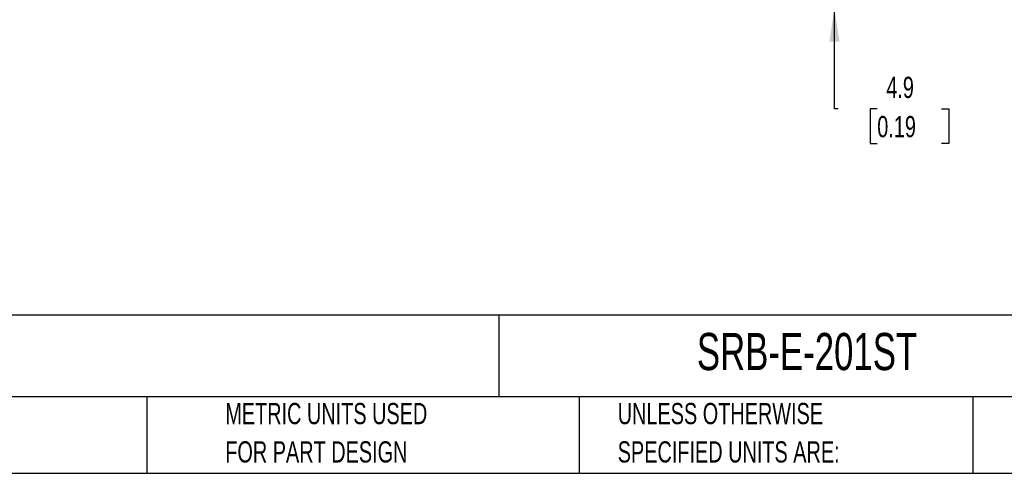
# Model space of a CAD drawing. Header units: millimetres. Extents: x 10 to 410, y 10 to 314.
# Tile 6 of 21: x 162 to 309, y 10 to 77. Entities that reach past the tile are written whole.
import ezdxf

# ---------------------------------------------------------------- set-up
doc = ezdxf.new("R2010")
doc.units = ezdxf.units.MM
doc.header["$LTSCALE"] = 1.5
doc.layers.add('DIMENSIONS', color=140, linetype='Continuous', lineweight=25)
doc.layers.add('TEXT', color=140, linetype='Continuous', lineweight=25)
doc.styles.add('SLDTEXTSTYLE0', font='TXT', dxfattribs={"width": 0.7})
doc.dimstyles.new('SLDDIMSTYLE1', dxfattribs={"dimtxt": 3.237012, "dimasz": 4.953, "dimexe": 0, "dimexo": 0.0625, "dimgap": 0.809253, "dimtad": 0, "dimtih": 1, "dimtoh": 1, "dimrnd": 1e-09, "dimzin": 12, "dimdsep": 46, "dimtxsty": 'SLDTEXTSTYLE0', "dimsah": 1, "dimcen": 0.09, "dimadec": 0, "dimazin": 3, "dimtfac": 1, "dimtmove": 0, "dimatfit": 0, "dimfxl": 0, "dimfrac": 2, "dimtolj": 1, "dimtzin": 12, "dimarcsym": 0})

# ---------------------------------------------------------------- blocks, each defined once
blk = doc.blocks.new('_D_5')
at = {"layer": 'DIMENSIONS'}
for p, q in [((283.83, 83.86), (283.83, 93.39)), ((273.6, 83.86), (288.59, 83.86)), ((277.93, 79.01), (288.59, 79.01)), ((283.83, 64.01), (283.83, 79.01)), ((284.4, 64.01), (283.83, 64.01)), ((290.23, 64.01), (289.15, 64.01)), ((289.15, 64.01), (289.15, 58.87)), ((299.85, 64.01), (300.94, 64.01)), ((300.94, 64.01), (300.94, 58.87)), ((289.15, 58.87), (290.23, 58.87)), ((300.94, 58.87), (299.85, 58.87))]:
    blk.add_line(p, q, dxfattribs=at)
for points in [[(283.83, 83.86), (284.59, 88.82), (283.07, 88.82)], [(283.83, 79.01), (283.07, 74.06), (284.59, 74.06)]]:
    blk.add_solid(points, dxfattribs=at)
at = {"layer": 'DIMENSIONS', "char_height": 3.175, "attachment_point": 1, "style": 'SLDTEXTSTYLE0'}
for s, insert in [('4.9', (291.58, 68.83)), ('0.19', (290.23, 62.96))]:
    blk.add_mtext(s, dxfattribs=dict(at, insert=insert))

msp = doc.modelspace()

# ---------------------------------------------------------------- linework, layer by layer
at = {"layer": 'TEXT'}
for p, q in [((409.575, 33.189), (9.525, 33.189)), ((233.638, 33.189), (233.638, 20.955)), ((409.575, 20.955), (9.525, 20.955)), ((180.97, 20.955), (180.97, 9.525)), ((245.67, 20.955), (245.67, 9.525)), ((304.536, 20.955), (304.536, 9.525)), ((9.525, 9.525), (409.575, 9.525))]:
    msp.add_line(p, q, dxfattribs=at)

# ---------------------------------------------------------------- texts
at = {"layer": 'TEXT', "attachment_point": 1, "style": 'SLDTEXTSTYLE0'}
for s, insert, char_height in [('SCHMERSAL SAFETY RELAY, CONFIGURABLE, 2-CHANNEL, 24 VDC, 11 CONFIGURATIONS, (2) OSSD SAFETY', (11.949, 30.903), 2.77813), ('SRB-E-201ST', (263.253, 30.514), 5.55625), ('PART DIMENSIONS MAY DIFFER SLIGHTLY', (82.679, 20.046), 3.175), ('METRIC UNITS USED', (192.718, 20.046), 3.175), ('UNLESS OTHERWISE', (251.412, 20.046), 3.175), ('FOR PART DESIGN', (192.718, 14.313), 3.175), ('SPECIFIED UNITS ARE:', (251.412, 14.313), 3.175)]:
    msp.add_mtext(s, dxfattribs=dict(at, insert=insert, char_height=char_height))

# ---------------------------------------------------------------- dimensions: what is measured, and where the dimension line sits
at = {"layer": 'DIMENSIONS'}
dim = msp.add_linear_dim(base=(283.832, 83.865), p1=(276.024, 79.015), p2=(271.697, 83.865), angle=90, dimstyle='SLDDIMSTYLE1', dxfattribs=at)
dim.commit()
dim.dimension.update_dxf_attribs({"geometry": '_D_5', "text_midpoint": (283.832, 64.015), "dimtype": 160})

doc.saveas('drawing.dxf')
